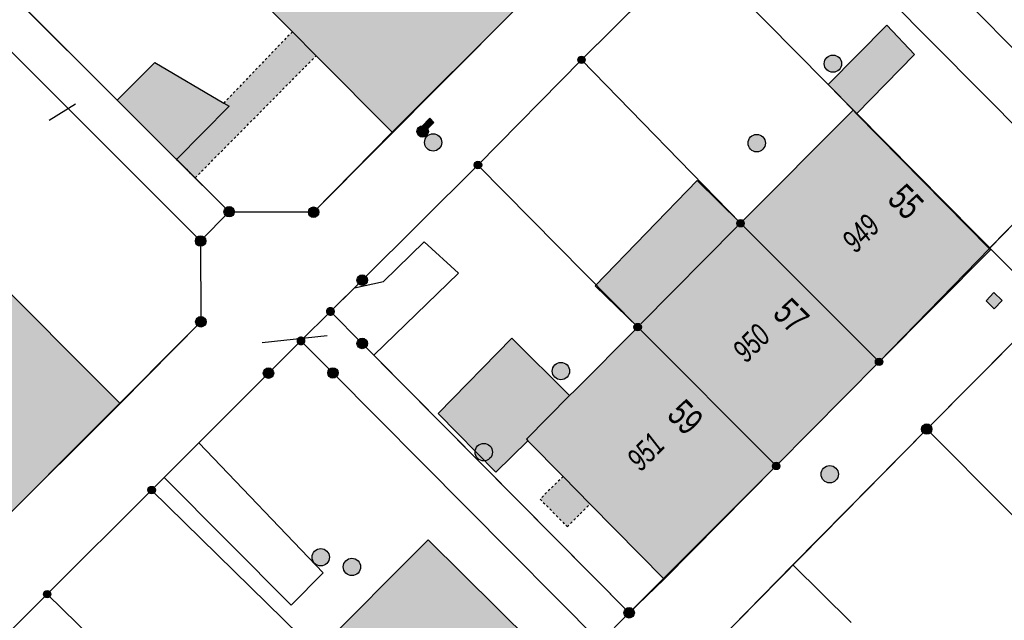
# Model space of a CAD drawing. Header units: metres. Extents: x 2695751 to 2696029, y 1260877 to 1261206.
# Tile 30 of 70: x 2695885 to 2695928, y 1261022 to 1261049. Entities that reach past the tile are written whole.
import ezdxf

# ---------------------------------------------------------------- set-up
doc = ezdxf.new("R2010")
doc.units = ezdxf.units.M
doc.header["$LTSCALE"] = 0.1
doc.linetypes.add('AUSGEZOGEN', pattern=[0])
doc.linetypes.add('VERDECKT2_S2', pattern=[0.36, 0.2, -0.16])
for name, color, linetype in [('Aménagement du territoire_Ligne de distance', 7, 'AUSGEZOGEN'), ('Limites de bien-fonds', 7, 'AUSGEZOGEN'), ('Mensuration officielle_Lignes (Couverture du sol)', 7, 'AUSGEZOGEN'), ('Mensuration officielle_Lignes (Objets divers)', 7, 'AUSGEZOGEN'), ('Mensuration officielle_Lignes de repère', 7, 'AUSGEZOGEN'), ("Mensuration officielle_N° d'assurance", 7, 'AUSGEZOGEN'), ('Mensuration officielle_N° de bâtiment', 7, 'AUSGEZOGEN'), ('Mensuration officielle_Surface (Objets divers)', 7, 'AUSGEZOGEN'), ('Mensuration officielle_Surfaces de bâtiments (Couverture du sol)', 7, 'AUSGEZOGEN'), ('Mensuration officielle_Surfaces de bâtiments (Objets divers)', 7, 'AUSGEZOGEN'), ('Points fixes eau potable', 255, 'AUSGEZOGEN'), ('Points fixes EU', 255, 'AUSGEZOGEN'), ('Points fixes gaz', 255, 'AUSGEZOGEN'), ('Points fixes mensuration officielle', 255, 'AUSGEZOGEN')]:
    doc.layers.add(name, color=color, linetype=linetype)
doc.styles.add('ARIAL', font='arial.ttf')

msp = doc.modelspace()

# ---------------------------------------------------------------- hatches: boundary and pattern name
at = {"layer": 'Mensuration officielle_Surfaces de bâtiments (Couverture du sol)', "true_color": 0xd2d2d2, "transparency": 33554687}
for points in [[(2695901.199, 1261043.684), (2695906.5, 1261048.97), (2695900.477, 1261055.011), (2695898.772, 1261056.722), (2695895.658, 1261053.607), (2695893.497, 1261051.464), (2695893.476, 1261051.443), (2695895.169, 1261049.747), (2695895.31, 1261049.605), (2695896.855, 1261048.051), (2695897.892, 1261047.009)], [(2695921.217, 1261044.646), (2695921.371, 1261044.489), (2695923.887, 1261047.061), (2695922.685, 1261048.336), (2695920.13, 1261045.751)], [(2695891.825, 1261042.506), (2695894.116, 1261044.812), (2695893.875, 1261044.953), (2695890.877, 1261046.712), (2695889.247, 1261045.075)], [(2695916.33, 1261039.73), (2695922.35, 1261033.71), (2695927.189, 1261038.573), (2695927.135, 1261038.628), (2695921.371, 1261044.489), (2695921.217, 1261044.646)], [(2695911.86, 1261035.22), (2695917.88, 1261029.19), (2695922.35, 1261033.71), (2695916.33, 1261039.73), (2695914.45, 1261041.586), (2695910.01, 1261037.017)], [(2695877.99, 1261032.62), (2695884.04, 1261026.6), (2695889.371, 1261031.902), (2695883.299, 1261037.969)], [(2695917.88, 1261029.19), (2695911.86, 1261035.22), (2695909.127, 1261032.468), (2695908.904, 1261032.243), (2695906.392, 1261034.738), (2695903.185, 1261031.467), (2695905.698, 1261028.917), (2695907.087, 1261030.285), (2695908.616, 1261028.733), (2695909.795, 1261027.536), (2695913.017, 1261024.266)], [(2695897.9, 1261021.11), (2695903.94, 1261015.11), (2695908.768, 1261020.027), (2695902.759, 1261025.985)]]:
    msp.add_hatch(color=254, dxfattribs=at).paths.add_polyline_path(points)
at = {"layer": 'Mensuration officielle_Surfaces de bâtiments (Objets divers)', "true_color": 0xebebeb, "transparency": 33554687}
for points in [[(2695892.633, 1261041.702), (2695897.892, 1261047.009), (2695896.855, 1261048.051), (2695893.875, 1261044.953), (2695894.116, 1261044.812), (2695891.825, 1261042.506)], [(2695908.798, 1261026.553), (2695909.795, 1261027.536), (2695908.616, 1261028.733), (2695907.619, 1261027.75)]]:
    msp.add_hatch(color=7, dxfattribs=at).paths.add_polyline_path(points)
at = {"layer": 'Points fixes eau potable', "transparency": 33554687}
msp.add_hatch(color=7, dxfattribs=at).paths.add_polyline_path([(2695903.008, 1261044.11), (2695902.832, 1261044.288), (2695902.476, 1261043.936), (2695902.652, 1261043.758)])
at = {"layer": 'Points fixes EU', "transparency": 33554687}
for color, points in [(7, [(2695920.719, 1261046.661), (2695920.711, 1261046.736), (2695920.689, 1261046.809), (2695920.652, 1261046.875), (2695920.602, 1261046.932), (2695920.542, 1261046.979), (2695920.474, 1261047.012), (2695920.401, 1261047.031), (2695920.325, 1261047.035), (2695920.25, 1261047.024), (2695920.179, 1261046.997), (2695920.114, 1261046.957), (2695920.059, 1261046.905), (2695920.016, 1261046.843), (2695919.986, 1261046.773), (2695919.971, 1261046.699), (2695919.971, 1261046.623), (2695919.986, 1261046.548), (2695920.016, 1261046.479), (2695920.059, 1261046.416), (2695920.114, 1261046.364), (2695920.179, 1261046.324), (2695920.25, 1261046.298), (2695920.325, 1261046.286), (2695920.401, 1261046.29), (2695920.474, 1261046.309), (2695920.542, 1261046.342), (2695920.602, 1261046.389), (2695920.652, 1261046.446), (2695920.689, 1261046.513), (2695920.711, 1261046.585)]), (7, [(2695903.348, 1261043.241), (2695903.34, 1261043.316), (2695903.318, 1261043.389), (2695903.281, 1261043.455), (2695903.231, 1261043.512), (2695903.171, 1261043.559), (2695903.103, 1261043.592), (2695903.03, 1261043.611), (2695902.954, 1261043.615), (2695902.879, 1261043.604), (2695902.808, 1261043.577), (2695902.743, 1261043.537), (2695902.688, 1261043.485), (2695902.645, 1261043.423), (2695902.615, 1261043.353), (2695902.6, 1261043.279), (2695902.6, 1261043.203), (2695902.615, 1261043.128), (2695902.645, 1261043.059), (2695902.688, 1261042.996), (2695902.743, 1261042.944), (2695902.808, 1261042.904), (2695902.879, 1261042.878), (2695902.954, 1261042.866), (2695903.03, 1261042.87), (2695903.103, 1261042.889), (2695903.171, 1261042.922), (2695903.231, 1261042.969), (2695903.281, 1261043.026), (2695903.318, 1261043.093), (2695903.34, 1261043.165)]), (253, [(2695917.413, 1261043.211), (2695917.405, 1261043.287), (2695917.382, 1261043.36), (2695917.345, 1261043.427), (2695917.295, 1261043.486), (2695917.234, 1261043.533), (2695917.165, 1261043.566), (2695917.091, 1261043.586), (2695917.015, 1261043.589), (2695916.939, 1261043.578), (2695916.867, 1261043.551), (2695916.802, 1261043.511), (2695916.746, 1261043.458), (2695916.703, 1261043.395), (2695916.672, 1261043.324), (2695916.657, 1261043.249), (2695916.657, 1261043.173), (2695916.672, 1261043.098), (2695916.703, 1261043.027), (2695916.746, 1261042.964), (2695916.802, 1261042.911), (2695916.867, 1261042.871), (2695916.939, 1261042.844), (2695917.015, 1261042.833), (2695917.091, 1261042.836), (2695917.165, 1261042.856), (2695917.234, 1261042.889), (2695917.295, 1261042.936), (2695917.345, 1261042.995), (2695917.382, 1261043.062), (2695917.405, 1261043.135)]), (7, [(2695926.996, 1261036.362), (2695927.357, 1261036.017), (2695927.702, 1261036.378), (2695927.341, 1261036.723)]), (7, [(2695908.9, 1261033.309), (2695908.892, 1261033.384), (2695908.87, 1261033.457), (2695908.833, 1261033.523), (2695908.783, 1261033.58), (2695908.723, 1261033.627), (2695908.655, 1261033.66), (2695908.582, 1261033.679), (2695908.506, 1261033.683), (2695908.431, 1261033.672), (2695908.36, 1261033.645), (2695908.295, 1261033.605), (2695908.24, 1261033.553), (2695908.197, 1261033.491), (2695908.167, 1261033.421), (2695908.152, 1261033.347), (2695908.152, 1261033.271), (2695908.167, 1261033.196), (2695908.197, 1261033.127), (2695908.24, 1261033.064), (2695908.295, 1261033.012), (2695908.36, 1261032.972), (2695908.431, 1261032.946), (2695908.506, 1261032.934), (2695908.582, 1261032.938), (2695908.655, 1261032.957), (2695908.723, 1261032.99), (2695908.783, 1261033.037), (2695908.833, 1261033.094), (2695908.87, 1261033.161), (2695908.892, 1261033.233)]), (253, [(2695905.552, 1261029.789), (2695905.544, 1261029.865), (2695905.521, 1261029.938), (2695905.484, 1261030.005), (2695905.434, 1261030.064), (2695905.373, 1261030.111), (2695905.304, 1261030.144), (2695905.23, 1261030.164), (2695905.154, 1261030.167), (2695905.078, 1261030.156), (2695905.006, 1261030.129), (2695904.941, 1261030.089), (2695904.885, 1261030.036), (2695904.842, 1261029.973), (2695904.811, 1261029.902), (2695904.796, 1261029.827), (2695904.796, 1261029.751), (2695904.811, 1261029.676), (2695904.842, 1261029.605), (2695904.885, 1261029.542), (2695904.941, 1261029.489), (2695905.006, 1261029.449), (2695905.078, 1261029.422), (2695905.154, 1261029.411), (2695905.23, 1261029.414), (2695905.304, 1261029.434), (2695905.373, 1261029.467), (2695905.434, 1261029.514), (2695905.484, 1261029.573), (2695905.521, 1261029.64), (2695905.544, 1261029.713)]), (7, [(2695920.58, 1261028.83), (2695920.572, 1261028.905), (2695920.55, 1261028.978), (2695920.513, 1261029.044), (2695920.463, 1261029.101), (2695920.403, 1261029.148), (2695920.335, 1261029.181), (2695920.262, 1261029.2), (2695920.186, 1261029.204), (2695920.111, 1261029.193), (2695920.04, 1261029.166), (2695919.975, 1261029.126), (2695919.92, 1261029.074), (2695919.877, 1261029.012), (2695919.847, 1261028.942), (2695919.832, 1261028.868), (2695919.832, 1261028.792), (2695919.847, 1261028.717), (2695919.877, 1261028.648), (2695919.92, 1261028.585), (2695919.975, 1261028.533), (2695920.04, 1261028.493), (2695920.111, 1261028.467), (2695920.186, 1261028.455), (2695920.262, 1261028.459), (2695920.335, 1261028.478), (2695920.403, 1261028.511), (2695920.463, 1261028.558), (2695920.513, 1261028.615), (2695920.55, 1261028.682), (2695920.572, 1261028.754)]), (7, [(2695898.464, 1261025.223), (2695898.456, 1261025.298), (2695898.434, 1261025.371), (2695898.397, 1261025.437), (2695898.347, 1261025.494), (2695898.287, 1261025.541), (2695898.219, 1261025.574), (2695898.146, 1261025.593), (2695898.07, 1261025.597), (2695897.995, 1261025.586), (2695897.924, 1261025.559), (2695897.859, 1261025.519), (2695897.804, 1261025.467), (2695897.761, 1261025.405), (2695897.731, 1261025.335), (2695897.716, 1261025.261), (2695897.716, 1261025.185), (2695897.731, 1261025.11), (2695897.761, 1261025.041), (2695897.804, 1261024.978), (2695897.859, 1261024.926), (2695897.924, 1261024.886), (2695897.995, 1261024.86), (2695898.07, 1261024.848), (2695898.146, 1261024.852), (2695898.219, 1261024.871), (2695898.287, 1261024.904), (2695898.347, 1261024.951), (2695898.397, 1261025.008), (2695898.434, 1261025.075), (2695898.456, 1261025.147)]), (253, [(2695899.822, 1261024.804), (2695899.814, 1261024.88), (2695899.791, 1261024.953), (2695899.754, 1261025.02), (2695899.704, 1261025.079), (2695899.643, 1261025.126), (2695899.574, 1261025.159), (2695899.5, 1261025.179), (2695899.424, 1261025.182), (2695899.348, 1261025.171), (2695899.276, 1261025.144), (2695899.211, 1261025.104), (2695899.155, 1261025.051), (2695899.112, 1261024.988), (2695899.081, 1261024.917), (2695899.066, 1261024.842), (2695899.066, 1261024.766), (2695899.081, 1261024.691), (2695899.112, 1261024.62), (2695899.155, 1261024.557), (2695899.211, 1261024.504), (2695899.276, 1261024.464), (2695899.348, 1261024.437), (2695899.424, 1261024.426), (2695899.5, 1261024.429), (2695899.574, 1261024.449), (2695899.643, 1261024.482), (2695899.704, 1261024.529), (2695899.754, 1261024.588), (2695899.791, 1261024.655), (2695899.814, 1261024.728)])]:
    msp.add_hatch(color=color, dxfattribs=at).paths.add_polyline_path(points)
at = {"layer": 'Points fixes gaz', "transparency": 33554687}
msp.add_hatch(color=7, dxfattribs=at).paths.add_polyline_path([(2695902.697, 1261043.544), (2695902.728, 1261043.584), (2695902.751, 1261043.629), (2695902.765, 1261043.678), (2695902.768, 1261043.728), (2695902.761, 1261043.779), (2695902.744, 1261043.826), (2695902.718, 1261043.869), (2695902.683, 1261043.907), (2695902.642, 1261043.936), (2695902.596, 1261043.957), (2695902.546, 1261043.967), (2695902.496, 1261043.968), (2695902.446, 1261043.958), (2695902.399, 1261043.939), (2695902.358, 1261043.911), (2695902.322, 1261043.875), (2695902.295, 1261043.832), (2695902.277, 1261043.785), (2695902.269, 1261043.735), (2695902.27, 1261043.684), (2695902.282, 1261043.635), (2695902.304, 1261043.589), (2695902.335, 1261043.549), (2695902.373, 1261043.516), (2695902.416, 1261043.491), (2695902.465, 1261043.475), (2695902.515, 1261043.469), (2695902.565, 1261043.473), (2695902.614, 1261043.488), (2695902.658, 1261043.512)])
at = {"layer": 'Points fixes mensuration officielle', "transparency": 33554687}
for points in [[(2695909.582, 1261046.83), (2695909.579, 1261046.863), (2695909.569, 1261046.894), (2695909.553, 1261046.923), (2695909.532, 1261046.948), (2695909.506, 1261046.968), (2695909.476, 1261046.982), (2695909.445, 1261046.991), (2695909.412, 1261046.992), (2695909.379, 1261046.987), (2695909.348, 1261046.976), (2695909.321, 1261046.959), (2695909.297, 1261046.936), (2695909.278, 1261046.909), (2695909.265, 1261046.879), (2695909.258, 1261046.846), (2695909.258, 1261046.814), (2695909.265, 1261046.781), (2695909.278, 1261046.751), (2695909.297, 1261046.724), (2695909.321, 1261046.701), (2695909.348, 1261046.684), (2695909.379, 1261046.673), (2695909.412, 1261046.668), (2695909.445, 1261046.669), (2695909.476, 1261046.678), (2695909.506, 1261046.692), (2695909.532, 1261046.712), (2695909.553, 1261046.737), (2695909.569, 1261046.766), (2695909.579, 1261046.797)], [(2695905.082, 1261042.26), (2695905.079, 1261042.293), (2695905.069, 1261042.324), (2695905.053, 1261042.353), (2695905.032, 1261042.378), (2695905.006, 1261042.398), (2695904.976, 1261042.412), (2695904.945, 1261042.421), (2695904.912, 1261042.422), (2695904.879, 1261042.417), (2695904.848, 1261042.406), (2695904.821, 1261042.389), (2695904.797, 1261042.366), (2695904.778, 1261042.339), (2695904.765, 1261042.309), (2695904.758, 1261042.276), (2695904.758, 1261042.244), (2695904.765, 1261042.211), (2695904.778, 1261042.181), (2695904.797, 1261042.154), (2695904.821, 1261042.131), (2695904.848, 1261042.114), (2695904.879, 1261042.103), (2695904.912, 1261042.098), (2695904.945, 1261042.099), (2695904.976, 1261042.108), (2695905.006, 1261042.122), (2695905.032, 1261042.142), (2695905.053, 1261042.167), (2695905.069, 1261042.196), (2695905.079, 1261042.227)], [(2695894.337, 1261040.23), (2695894.333, 1261040.276), (2695894.319, 1261040.32), (2695894.297, 1261040.36), (2695894.267, 1261040.395), (2695894.23, 1261040.423), (2695894.189, 1261040.443), (2695894.144, 1261040.455), (2695894.098, 1261040.457), (2695894.053, 1261040.45), (2695894.01, 1261040.434), (2695893.971, 1261040.41), (2695893.937, 1261040.378), (2695893.911, 1261040.34), (2695893.893, 1261040.298), (2695893.884, 1261040.253), (2695893.884, 1261040.207), (2695893.893, 1261040.162), (2695893.911, 1261040.12), (2695893.937, 1261040.082), (2695893.971, 1261040.05), (2695894.01, 1261040.026), (2695894.053, 1261040.01), (2695894.098, 1261040.003), (2695894.144, 1261040.005), (2695894.189, 1261040.017), (2695894.23, 1261040.037), (2695894.267, 1261040.065), (2695894.297, 1261040.1), (2695894.319, 1261040.14), (2695894.333, 1261040.184)], [(2695898.007, 1261040.21), (2695898.003, 1261040.256), (2695897.989, 1261040.3), (2695897.967, 1261040.34), (2695897.937, 1261040.375), (2695897.9, 1261040.403), (2695897.859, 1261040.423), (2695897.814, 1261040.435), (2695897.768, 1261040.437), (2695897.723, 1261040.43), (2695897.68, 1261040.414), (2695897.641, 1261040.39), (2695897.607, 1261040.358), (2695897.581, 1261040.32), (2695897.563, 1261040.278), (2695897.554, 1261040.233), (2695897.554, 1261040.187), (2695897.563, 1261040.142), (2695897.581, 1261040.1), (2695897.607, 1261040.062), (2695897.641, 1261040.03), (2695897.68, 1261040.006), (2695897.723, 1261039.99), (2695897.768, 1261039.983), (2695897.814, 1261039.985), (2695897.859, 1261039.997), (2695897.9, 1261040.017), (2695897.937, 1261040.045), (2695897.967, 1261040.08), (2695897.989, 1261040.12), (2695898.003, 1261040.164)], [(2695916.492, 1261039.73), (2695916.489, 1261039.763), (2695916.479, 1261039.794), (2695916.463, 1261039.823), (2695916.442, 1261039.848), (2695916.416, 1261039.868), (2695916.386, 1261039.882), (2695916.355, 1261039.891), (2695916.322, 1261039.892), (2695916.289, 1261039.887), (2695916.258, 1261039.876), (2695916.231, 1261039.859), (2695916.207, 1261039.836), (2695916.188, 1261039.809), (2695916.175, 1261039.779), (2695916.168, 1261039.746), (2695916.168, 1261039.714), (2695916.175, 1261039.681), (2695916.188, 1261039.651), (2695916.207, 1261039.624), (2695916.231, 1261039.601), (2695916.258, 1261039.584), (2695916.289, 1261039.573), (2695916.322, 1261039.568), (2695916.355, 1261039.569), (2695916.386, 1261039.578), (2695916.416, 1261039.592), (2695916.442, 1261039.612), (2695916.463, 1261039.637), (2695916.479, 1261039.666), (2695916.489, 1261039.697)], [(2695893.097, 1261038.96), (2695893.093, 1261039.006), (2695893.079, 1261039.05), (2695893.057, 1261039.09), (2695893.027, 1261039.125), (2695892.99, 1261039.153), (2695892.949, 1261039.173), (2695892.904, 1261039.185), (2695892.858, 1261039.187), (2695892.813, 1261039.18), (2695892.77, 1261039.164), (2695892.731, 1261039.14), (2695892.697, 1261039.108), (2695892.671, 1261039.07), (2695892.653, 1261039.028), (2695892.644, 1261038.983), (2695892.644, 1261038.937), (2695892.653, 1261038.892), (2695892.671, 1261038.85), (2695892.697, 1261038.812), (2695892.731, 1261038.78), (2695892.77, 1261038.756), (2695892.813, 1261038.74), (2695892.858, 1261038.733), (2695892.904, 1261038.735), (2695892.949, 1261038.747), (2695892.99, 1261038.767), (2695893.027, 1261038.795), (2695893.057, 1261038.83), (2695893.079, 1261038.87), (2695893.093, 1261038.914)], [(2695900.117, 1261037.26), (2695900.113, 1261037.306), (2695900.099, 1261037.35), (2695900.077, 1261037.39), (2695900.047, 1261037.425), (2695900.01, 1261037.453), (2695899.969, 1261037.473), (2695899.924, 1261037.485), (2695899.878, 1261037.487), (2695899.833, 1261037.48), (2695899.79, 1261037.464), (2695899.751, 1261037.44), (2695899.717, 1261037.408), (2695899.691, 1261037.37), (2695899.673, 1261037.328), (2695899.664, 1261037.283), (2695899.664, 1261037.237), (2695899.673, 1261037.192), (2695899.691, 1261037.15), (2695899.717, 1261037.112), (2695899.751, 1261037.08), (2695899.79, 1261037.056), (2695899.833, 1261037.04), (2695899.878, 1261037.033), (2695899.924, 1261037.035), (2695899.969, 1261037.047), (2695900.01, 1261037.067), (2695900.047, 1261037.095), (2695900.077, 1261037.13), (2695900.099, 1261037.17), (2695900.113, 1261037.214)], [(2695898.705, 1261035.9), (2695898.701, 1261035.939), (2695898.689, 1261035.977), (2695898.67, 1261036.011), (2695898.644, 1261036.041), (2695898.613, 1261036.065), (2695898.578, 1261036.083), (2695898.54, 1261036.093), (2695898.5, 1261036.095), (2695898.461, 1261036.089), (2695898.424, 1261036.075), (2695898.391, 1261036.054), (2695898.362, 1261036.027), (2695898.34, 1261035.995), (2695898.324, 1261035.958), (2695898.316, 1261035.92), (2695898.316, 1261035.88), (2695898.324, 1261035.842), (2695898.34, 1261035.805), (2695898.362, 1261035.773), (2695898.391, 1261035.746), (2695898.424, 1261035.725), (2695898.461, 1261035.711), (2695898.5, 1261035.705), (2695898.54, 1261035.707), (2695898.578, 1261035.717), (2695898.613, 1261035.735), (2695898.644, 1261035.759), (2695898.67, 1261035.789), (2695898.689, 1261035.823), (2695898.701, 1261035.861)], [(2695893.107, 1261035.45), (2695893.103, 1261035.496), (2695893.089, 1261035.54), (2695893.067, 1261035.58), (2695893.037, 1261035.615), (2695893, 1261035.643), (2695892.959, 1261035.663), (2695892.914, 1261035.675), (2695892.868, 1261035.677), (2695892.823, 1261035.67), (2695892.78, 1261035.654), (2695892.741, 1261035.63), (2695892.707, 1261035.598), (2695892.681, 1261035.56), (2695892.663, 1261035.518), (2695892.654, 1261035.473), (2695892.654, 1261035.427), (2695892.663, 1261035.382), (2695892.681, 1261035.34), (2695892.707, 1261035.302), (2695892.741, 1261035.27), (2695892.78, 1261035.246), (2695892.823, 1261035.23), (2695892.868, 1261035.223), (2695892.914, 1261035.225), (2695892.959, 1261035.237), (2695893, 1261035.257), (2695893.037, 1261035.285), (2695893.067, 1261035.32), (2695893.089, 1261035.36), (2695893.103, 1261035.404)], [(2695912.022, 1261035.22), (2695912.019, 1261035.253), (2695912.009, 1261035.284), (2695911.993, 1261035.313), (2695911.972, 1261035.338), (2695911.946, 1261035.358), (2695911.916, 1261035.372), (2695911.885, 1261035.381), (2695911.852, 1261035.382), (2695911.819, 1261035.377), (2695911.788, 1261035.366), (2695911.761, 1261035.349), (2695911.737, 1261035.326), (2695911.718, 1261035.299), (2695911.705, 1261035.269), (2695911.698, 1261035.236), (2695911.698, 1261035.204), (2695911.705, 1261035.171), (2695911.718, 1261035.141), (2695911.737, 1261035.114), (2695911.761, 1261035.091), (2695911.788, 1261035.074), (2695911.819, 1261035.063), (2695911.852, 1261035.058), (2695911.885, 1261035.059), (2695911.916, 1261035.068), (2695911.946, 1261035.082), (2695911.972, 1261035.102), (2695911.993, 1261035.127), (2695912.009, 1261035.156), (2695912.019, 1261035.187)], [(2695897.425, 1261034.62), (2695897.421, 1261034.659), (2695897.409, 1261034.697), (2695897.39, 1261034.731), (2695897.364, 1261034.761), (2695897.333, 1261034.785), (2695897.298, 1261034.803), (2695897.26, 1261034.813), (2695897.22, 1261034.815), (2695897.181, 1261034.809), (2695897.144, 1261034.795), (2695897.111, 1261034.774), (2695897.082, 1261034.747), (2695897.06, 1261034.715), (2695897.044, 1261034.678), (2695897.036, 1261034.64), (2695897.036, 1261034.6), (2695897.044, 1261034.562), (2695897.06, 1261034.525), (2695897.082, 1261034.493), (2695897.111, 1261034.466), (2695897.144, 1261034.445), (2695897.181, 1261034.431), (2695897.22, 1261034.425), (2695897.26, 1261034.427), (2695897.298, 1261034.437), (2695897.333, 1261034.455), (2695897.364, 1261034.479), (2695897.39, 1261034.509), (2695897.409, 1261034.543), (2695897.421, 1261034.581)], [(2695900.117, 1261034.51), (2695900.113, 1261034.556), (2695900.099, 1261034.6), (2695900.077, 1261034.64), (2695900.047, 1261034.675), (2695900.01, 1261034.703), (2695899.969, 1261034.723), (2695899.924, 1261034.735), (2695899.878, 1261034.737), (2695899.833, 1261034.73), (2695899.79, 1261034.714), (2695899.751, 1261034.69), (2695899.717, 1261034.658), (2695899.691, 1261034.62), (2695899.673, 1261034.578), (2695899.664, 1261034.533), (2695899.664, 1261034.487), (2695899.673, 1261034.442), (2695899.691, 1261034.4), (2695899.717, 1261034.362), (2695899.751, 1261034.33), (2695899.79, 1261034.306), (2695899.833, 1261034.29), (2695899.878, 1261034.283), (2695899.924, 1261034.285), (2695899.969, 1261034.297), (2695900.01, 1261034.317), (2695900.047, 1261034.345), (2695900.077, 1261034.38), (2695900.099, 1261034.42), (2695900.113, 1261034.464)], [(2695922.512, 1261033.71), (2695922.509, 1261033.743), (2695922.499, 1261033.774), (2695922.483, 1261033.803), (2695922.462, 1261033.828), (2695922.436, 1261033.848), (2695922.406, 1261033.862), (2695922.375, 1261033.871), (2695922.342, 1261033.872), (2695922.309, 1261033.867), (2695922.278, 1261033.856), (2695922.251, 1261033.839), (2695922.227, 1261033.816), (2695922.208, 1261033.789), (2695922.195, 1261033.759), (2695922.188, 1261033.726), (2695922.188, 1261033.694), (2695922.195, 1261033.661), (2695922.208, 1261033.631), (2695922.227, 1261033.604), (2695922.251, 1261033.581), (2695922.278, 1261033.564), (2695922.309, 1261033.553), (2695922.342, 1261033.548), (2695922.375, 1261033.549), (2695922.406, 1261033.558), (2695922.436, 1261033.572), (2695922.462, 1261033.592), (2695922.483, 1261033.617), (2695922.499, 1261033.646), (2695922.509, 1261033.677)], [(2695896.047, 1261033.22), (2695896.043, 1261033.266), (2695896.029, 1261033.31), (2695896.007, 1261033.35), (2695895.977, 1261033.385), (2695895.94, 1261033.413), (2695895.899, 1261033.433), (2695895.854, 1261033.445), (2695895.808, 1261033.447), (2695895.763, 1261033.44), (2695895.72, 1261033.424), (2695895.681, 1261033.4), (2695895.647, 1261033.368), (2695895.621, 1261033.33), (2695895.603, 1261033.288), (2695895.594, 1261033.243), (2695895.594, 1261033.197), (2695895.603, 1261033.152), (2695895.621, 1261033.11), (2695895.647, 1261033.072), (2695895.681, 1261033.04), (2695895.72, 1261033.016), (2695895.763, 1261033), (2695895.808, 1261032.993), (2695895.854, 1261032.995), (2695895.899, 1261033.007), (2695895.94, 1261033.027), (2695895.977, 1261033.055), (2695896.007, 1261033.09), (2695896.029, 1261033.13), (2695896.043, 1261033.174)], [(2695898.847, 1261033.23), (2695898.843, 1261033.276), (2695898.829, 1261033.32), (2695898.807, 1261033.36), (2695898.777, 1261033.395), (2695898.74, 1261033.423), (2695898.699, 1261033.443), (2695898.654, 1261033.455), (2695898.608, 1261033.457), (2695898.563, 1261033.45), (2695898.52, 1261033.434), (2695898.481, 1261033.41), (2695898.447, 1261033.378), (2695898.421, 1261033.34), (2695898.403, 1261033.298), (2695898.394, 1261033.253), (2695898.394, 1261033.207), (2695898.403, 1261033.162), (2695898.421, 1261033.12), (2695898.447, 1261033.082), (2695898.481, 1261033.05), (2695898.52, 1261033.026), (2695898.563, 1261033.01), (2695898.608, 1261033.003), (2695898.654, 1261033.005), (2695898.699, 1261033.017), (2695898.74, 1261033.037), (2695898.777, 1261033.065), (2695898.807, 1261033.1), (2695898.829, 1261033.14), (2695898.843, 1261033.184)], [(2695924.647, 1261030.79), (2695924.643, 1261030.836), (2695924.629, 1261030.88), (2695924.607, 1261030.92), (2695924.577, 1261030.955), (2695924.54, 1261030.983), (2695924.499, 1261031.003), (2695924.454, 1261031.015), (2695924.408, 1261031.017), (2695924.363, 1261031.01), (2695924.32, 1261030.994), (2695924.281, 1261030.97), (2695924.247, 1261030.938), (2695924.221, 1261030.9), (2695924.203, 1261030.858), (2695924.194, 1261030.813), (2695924.194, 1261030.767), (2695924.203, 1261030.722), (2695924.221, 1261030.68), (2695924.247, 1261030.642), (2695924.281, 1261030.61), (2695924.32, 1261030.586), (2695924.363, 1261030.57), (2695924.408, 1261030.563), (2695924.454, 1261030.565), (2695924.499, 1261030.577), (2695924.54, 1261030.597), (2695924.577, 1261030.625), (2695924.607, 1261030.66), (2695924.629, 1261030.7), (2695924.643, 1261030.744)], [(2695918.042, 1261029.19), (2695918.039, 1261029.223), (2695918.029, 1261029.254), (2695918.013, 1261029.283), (2695917.992, 1261029.308), (2695917.966, 1261029.328), (2695917.936, 1261029.342), (2695917.905, 1261029.351), (2695917.872, 1261029.352), (2695917.839, 1261029.347), (2695917.808, 1261029.336), (2695917.781, 1261029.319), (2695917.757, 1261029.296), (2695917.738, 1261029.269), (2695917.725, 1261029.239), (2695917.718, 1261029.206), (2695917.718, 1261029.174), (2695917.725, 1261029.141), (2695917.738, 1261029.111), (2695917.757, 1261029.084), (2695917.781, 1261029.061), (2695917.808, 1261029.044), (2695917.839, 1261029.033), (2695917.872, 1261029.028), (2695917.905, 1261029.029), (2695917.936, 1261029.038), (2695917.966, 1261029.052), (2695917.992, 1261029.072), (2695918.013, 1261029.097), (2695918.029, 1261029.126), (2695918.039, 1261029.157)], [(2695890.902, 1261028.14), (2695890.899, 1261028.173), (2695890.889, 1261028.204), (2695890.873, 1261028.233), (2695890.852, 1261028.258), (2695890.826, 1261028.278), (2695890.796, 1261028.292), (2695890.765, 1261028.301), (2695890.732, 1261028.302), (2695890.699, 1261028.297), (2695890.668, 1261028.286), (2695890.641, 1261028.269), (2695890.617, 1261028.246), (2695890.598, 1261028.219), (2695890.585, 1261028.189), (2695890.578, 1261028.156), (2695890.578, 1261028.124), (2695890.585, 1261028.091), (2695890.598, 1261028.061), (2695890.617, 1261028.034), (2695890.641, 1261028.011), (2695890.668, 1261027.994), (2695890.699, 1261027.983), (2695890.732, 1261027.978), (2695890.765, 1261027.979), (2695890.796, 1261027.988), (2695890.826, 1261028.002), (2695890.852, 1261028.022), (2695890.873, 1261028.047), (2695890.889, 1261028.076), (2695890.899, 1261028.107)], [(2695886.362, 1261023.62), (2695886.359, 1261023.653), (2695886.349, 1261023.684), (2695886.333, 1261023.713), (2695886.312, 1261023.738), (2695886.286, 1261023.758), (2695886.256, 1261023.772), (2695886.225, 1261023.781), (2695886.192, 1261023.782), (2695886.159, 1261023.777), (2695886.128, 1261023.766), (2695886.101, 1261023.749), (2695886.077, 1261023.726), (2695886.058, 1261023.699), (2695886.045, 1261023.669), (2695886.038, 1261023.636), (2695886.038, 1261023.604), (2695886.045, 1261023.571), (2695886.058, 1261023.541), (2695886.077, 1261023.514), (2695886.101, 1261023.491), (2695886.128, 1261023.474), (2695886.159, 1261023.463), (2695886.192, 1261023.458), (2695886.225, 1261023.459), (2695886.256, 1261023.468), (2695886.286, 1261023.482), (2695886.312, 1261023.502), (2695886.333, 1261023.527), (2695886.349, 1261023.556), (2695886.359, 1261023.587)], [(2695911.717, 1261022.81), (2695911.713, 1261022.856), (2695911.699, 1261022.9), (2695911.677, 1261022.94), (2695911.647, 1261022.975), (2695911.61, 1261023.003), (2695911.569, 1261023.023), (2695911.524, 1261023.035), (2695911.478, 1261023.037), (2695911.433, 1261023.03), (2695911.39, 1261023.014), (2695911.351, 1261022.99), (2695911.317, 1261022.958), (2695911.291, 1261022.92), (2695911.273, 1261022.878), (2695911.264, 1261022.833), (2695911.264, 1261022.787), (2695911.273, 1261022.742), (2695911.291, 1261022.7), (2695911.317, 1261022.662), (2695911.351, 1261022.63), (2695911.39, 1261022.606), (2695911.433, 1261022.59), (2695911.478, 1261022.583), (2695911.524, 1261022.585), (2695911.569, 1261022.597), (2695911.61, 1261022.617), (2695911.647, 1261022.645), (2695911.677, 1261022.68), (2695911.699, 1261022.72), (2695911.713, 1261022.764)]]:
    msp.add_hatch(color=7, dxfattribs=at).paths.add_polyline_path(points)

# ---------------------------------------------------------------- linework, layer by layer
at = {"layer": 'Aménagement du territoire_Ligne de distance', "color": 7, "linetype": 'AUSGEZOGEN', "transparency": 33554687}
msp.add_lwpolyline([(2695815.92, 1261083.45), (2695852.53, 1261047.34), (2695889.71, 1261010.67), (2695915.9, 1260984.83), (2695942.7, 1260958.39), (2695972.35, 1260992.97), (2695942.13, 1261023.53), (2695912.25, 1261053.75), (2695881.66, 1261084.69), (2695850.32, 1261116.38)], dxfattribs=at)
at = {"layer": 'Limites de bien-fonds', "color": 7, "linetype": 'AUSGEZOGEN', "transparency": 33554687}
for p, q in [((2695917.49, 1261054.83), (2695909.42, 1261046.83)), ((2695917.49, 1261054.83), (2695930.3, 1261041.88)), ((2695894.11, 1261040.23), (2695883.04, 1261051.26)), ((2695881.81, 1261050.01), (2695892.87, 1261038.96)), ((2695909.42, 1261046.83), (2695904.92, 1261042.26)), ((2695930.3, 1261041.88), (2695922.35, 1261033.71)), ((2695892.87, 1261038.96), (2695894.11, 1261040.23)), ((2695932.87, 1261039.29), (2695924.42, 1261030.79)), ((2695898.51, 1261035.9), (2695897.23, 1261034.62)), ((2695922.35, 1261033.71), (2695917.88, 1261029.19)), ((2695924.42, 1261030.79), (2695914.09, 1261020.3)), ((2695917.88, 1261029.19), (2695911.49, 1261022.81)), ((2695890.74, 1261028.14), (2695886.2, 1261023.62)), ((2695886.2, 1261023.62), (2695878.18, 1261015.65)), ((2695911.49, 1261022.81), (2695910.23, 1261021.53))]:
    msp.add_line(p, q, dxfattribs=at)
for points in [[(2695906.5, 1261048.97), (2695897.78, 1261040.21), (2695894.11, 1261040.23)], [(2695909.42, 1261046.83), (2695916.33, 1261039.73), (2695922.35, 1261033.71)], [(2695904.92, 1261042.26), (2695899.89, 1261037.26), (2695898.51, 1261035.9)], [(2695904.92, 1261042.26), (2695911.86, 1261035.22), (2695917.88, 1261029.19)], [(2695892.87, 1261038.96), (2695892.88, 1261035.45), (2695884.04, 1261026.6)], [(2695898.51, 1261035.9), (2695899.89, 1261034.51), (2695911.49, 1261022.81)], [(2695897.23, 1261034.62), (2695895.82, 1261033.22), (2695890.74, 1261028.14)], [(2695910.23, 1261021.53), (2695898.62, 1261033.23), (2695897.23, 1261034.62)], [(2695924.42, 1261030.79), (2695931.35, 1261023.84), (2695937.42, 1261017.75)], [(2695890.74, 1261028.14), (2695897.9, 1261021.11), (2695903.94, 1261015.11)], [(2695899.47, 1261010.6), (2695893.4, 1261016.58), (2695886.2, 1261023.62)]]:
    msp.add_lwpolyline(points, dxfattribs=at)
at = {"layer": 'Mensuration officielle_Lignes (Couverture du sol)', "color": 7, "linetype": 'AUSGEZOGEN', "transparency": 33554687}
for p, q in [((2695862.915, 1261113.318), (2695975.417, 1260999.539)), ((2695929.454, 1261042.735), (2695918.418, 1261053.891)), ((2695892.87, 1261038.96), (2695881.81, 1261050.01)), ((2695889.247, 1261045.075), (2695885.183, 1261049.125)), ((2695906.5, 1261048.97), (2695901.199, 1261043.684)), ((2695891.825, 1261042.506), (2695889.247, 1261045.075)), ((2695916.33, 1261039.73), (2695921.217, 1261044.646)), ((2695921.217, 1261044.646), (2695921.371, 1261044.489)), ((2695921.371, 1261044.489), (2695927.135, 1261038.628)), ((2695891.825, 1261042.506), (2695894.11, 1261040.23)), ((2695929.435, 1261040.991), (2695927.135, 1261038.628)), ((2695922.35, 1261033.71), (2695916.33, 1261039.73)), ((2695898.51, 1261035.9), (2695899.553, 1261036.928)), ((2695911.86, 1261035.22), (2695917.88, 1261029.19)), ((2695911.49, 1261022.81), (2695900.392, 1261034.004)), ((2695922.35, 1261033.71), (2695917.88, 1261029.19)), ((2695889.371, 1261031.902), (2695884.04, 1261026.6)), ((2695891.281, 1261028.681), (2695892.788, 1261030.188)), ((2695917.88, 1261029.19), (2695913.017, 1261024.266)), ((2695914.09, 1261020.3), (2695918.607, 1261024.887)), ((2695921.143, 1261022.387), (2695918.607, 1261024.887)), ((2695911.49, 1261022.81), (2695913.017, 1261024.266))]:
    msp.add_line(p, q, dxfattribs=at)
for points in [[(2695901.199, 1261043.684), (2695897.892, 1261047.009), (2695896.855, 1261048.051), (2695895.31, 1261049.605), (2695895.169, 1261049.747), (2695893.476, 1261051.443), (2695893.497, 1261051.464), (2695895.658, 1261053.607)], [(2695899.553, 1261036.928), (2695899.89, 1261037.26), (2695904.92, 1261042.26), (2695909.42, 1261046.83), (2695916.389, 1261053.739)], [(2695921.217, 1261044.646), (2695920.13, 1261045.751), (2695922.685, 1261048.336), (2695923.887, 1261047.061), (2695921.371, 1261044.489)], [(2695889.247, 1261045.075), (2695890.877, 1261046.712), (2695893.875, 1261044.953), (2695894.116, 1261044.812), (2695891.825, 1261042.506)], [(2695894.11, 1261040.23), (2695897.78, 1261040.21), (2695901.199, 1261043.684)], [(2695911.86, 1261035.22), (2695910.01, 1261037.017), (2695914.45, 1261041.586), (2695916.33, 1261039.73)], [(2695892.87, 1261038.96), (2695892.88, 1261035.45), (2695889.371, 1261031.902)], [(2695899.553, 1261036.928), (2695900.823, 1261037.202), (2695902.579, 1261038.92), (2695904.08, 1261037.559), (2695900.392, 1261034.004)], [(2695927.135, 1261038.628), (2695927.189, 1261038.573), (2695922.35, 1261033.71)], [(2695918.607, 1261024.887), (2695924.42, 1261030.79), (2695931.946, 1261038.361)], [(2695877.99, 1261032.62), (2695883.299, 1261037.969), (2695889.371, 1261031.902)], [(2695900.392, 1261034.004), (2695899.89, 1261034.51), (2695898.51, 1261035.9)], [(2695908.904, 1261032.243), (2695909.127, 1261032.468), (2695911.86, 1261035.22)], [(2695907.087, 1261030.285), (2695905.698, 1261028.917), (2695903.185, 1261031.467), (2695906.392, 1261034.738), (2695908.904, 1261032.243)], [(2695897.23, 1261034.62), (2695895.82, 1261033.22), (2695892.788, 1261030.188)], [(2695910.23, 1261021.53), (2695898.62, 1261033.23), (2695897.23, 1261034.62)], [(2695891.281, 1261028.681), (2695896.797, 1261023.144), (2695898.2, 1261024.545), (2695892.788, 1261030.188)], [(2695913.017, 1261024.266), (2695909.795, 1261027.536), (2695908.616, 1261028.733), (2695907.087, 1261030.285)], [(2695879.223, 1261016.686), (2695886.2, 1261023.62), (2695890.74, 1261028.14), (2695891.281, 1261028.681)], [(2695897.9, 1261021.11), (2695902.759, 1261025.985), (2695908.768, 1261020.027)]]:
    msp.add_lwpolyline(points, dxfattribs=at)
at = {"layer": 'Mensuration officielle_Lignes (Objets divers)', "color": 7, "linetype": 'AUSGEZOGEN', "transparency": 33554687}
msp.add_line((2695912.001, 1261035.362), (2695916.189, 1261039.588), dxfattribs=at)
msp.add_lwpolyline([(2695908.904, 1261032.243), (2695907.023, 1261030.35), (2695907.087, 1261030.285)], dxfattribs=at)
at = {"layer": 'Mensuration officielle_Lignes de repère', "color": 7, "linetype": 'AUSGEZOGEN', "transparency": 33554687}
for p, q in [((2695886.291, 1261044.213), (2695887.426, 1261044.914)), ((2695895.551, 1261034.544), (2695898.365, 1261034.854))]:
    msp.add_line(p, q, dxfattribs=at)
at = {"layer": 'Mensuration officielle_Surface (Objets divers)', "color": 7, "linetype": 'VERDECKT2_S2', "transparency": 33554687}
for p, q in [((2695896.855, 1261048.051), (2695893.875, 1261044.953)), ((2695892.633, 1261041.702), (2695897.892, 1261047.009)), ((2695891.825, 1261042.506), (2695892.633, 1261041.702)), ((2695908.798, 1261026.553), (2695909.795, 1261027.536))]:
    msp.add_line(p, q, dxfattribs=at)
at = {"layer": 'Mensuration officielle_Surface (Objets divers)', "color": 7, "linetype": 'AUSGEZOGEN', "transparency": 33554687}
for p, q in [((2695897.892, 1261047.009), (2695896.855, 1261048.051)), ((2695909.795, 1261027.536), (2695908.616, 1261028.733))]:
    msp.add_line(p, q, dxfattribs=at)
msp.add_lwpolyline([(2695893.875, 1261044.953), (2695894.116, 1261044.812), (2695891.825, 1261042.506)], dxfattribs=at)
at = {"layer": 'Mensuration officielle_Surface (Objets divers)', "color": 7, "linetype": 'VERDECKT2_S2', "transparency": 33554687}
msp.add_lwpolyline([(2695908.616, 1261028.733), (2695907.619, 1261027.75), (2695908.798, 1261026.553)], dxfattribs=at)
at = {"layer": 'Points fixes eau potable', "transparency": 33554687}
msp.add_lwpolyline([(2695903.008, 1261044.11), (2695902.832, 1261044.288), (2695902.476, 1261043.936), (2695902.652, 1261043.758), (2695903.008, 1261044.11)], close=True, dxfattribs=at)
at = {"layer": 'Points fixes EU', "transparency": 33554687}
msp.add_lwpolyline([(2695926.996, 1261036.362), (2695927.341, 1261036.723), (2695927.702, 1261036.378), (2695927.357, 1261036.017), (2695926.996, 1261036.362)], close=True, dxfattribs=at)
for centre, radius in [((2695920.344, 1261046.661), 0.375), ((2695902.973, 1261043.241), 0.375), ((2695917.034, 1261043.211), 0.379), ((2695908.525, 1261033.309), 0.375), ((2695905.173, 1261029.789), 0.379), ((2695920.205, 1261028.83), 0.375), ((2695898.089, 1261025.223), 0.375), ((2695899.443, 1261024.804), 0.379)]:
    msp.add_circle(centre, radius, dxfattribs=at)
at = {"layer": 'Points fixes gaz', "transparency": 33554687}
msp.add_circle((2695902.518, 1261043.719), 0.25, dxfattribs=at)
at = {"layer": 'Points fixes mensuration officielle', "color": 7, "transparency": 33554687}
for centre, radius in [((2695909.42, 1261046.83), 0.162), ((2695904.92, 1261042.26), 0.162), ((2695894.11, 1261040.23), 0.227), ((2695897.78, 1261040.21), 0.227), ((2695916.33, 1261039.73), 0.162), ((2695892.87, 1261038.96), 0.227), ((2695899.89, 1261037.26), 0.227), ((2695892.88, 1261035.45), 0.227), ((2695911.86, 1261035.22), 0.162), ((2695899.89, 1261034.51), 0.227), ((2695922.35, 1261033.71), 0.162), ((2695895.82, 1261033.22), 0.227), ((2695898.62, 1261033.23), 0.227), ((2695924.42, 1261030.79), 0.227), ((2695917.88, 1261029.19), 0.162), ((2695890.74, 1261028.14), 0.162), ((2695886.2, 1261023.62), 0.162), ((2695911.49, 1261022.81), 0.227)]:
    msp.add_circle(centre, radius, dxfattribs=at)

# ---------------------------------------------------------------- texts
at = {"layer": "Mensuration officielle_N° d'assurance", "color": 7, "transparency": 33554687, "char_height": 0.96842, "attachment_point": 5, "style": 'ARIAL'}
for s, insert, width, rotation in [('\\A1;{\\fArial|i1|b0;\\H0.968418;\\W0.700000;\\C7;949}\\P', (2695921.555, 1261039.291), 1.93301, 45.1413), ('\\A1;{\\fArial|i1|b0;\\H0.968418;\\W0.700000;\\C7;950}\\P', (2695916.798, 1261034.523), 1.93301, 45.3186), ('\\A1;{\\fArial|i1|b0;\\H0.968418;\\W0.700000;\\C7;951}\\P', (2695912.208, 1261029.806), 1.92219, 45.3573)]:
    msp.add_mtext(s, dxfattribs=dict(at, insert=insert, width=width, rotation=rotation))
at = {"layer": 'Mensuration officielle_N° de bâtiment', "color": 7, "transparency": 33554687, "char_height": 1.1621, "width": 1.68109, "attachment_point": 2, "style": 'ARIAL'}
for s, insert, rotation in [('\\W0.70;55', (2695923.934, 1261041.082), 314.5194), ('\\W0.70;57', (2695918.947, 1261036.126), 315), ('\\W0.70;59', (2695914.351, 1261031.72), 314.9523)]:
    msp.add_mtext(s, dxfattribs=dict(at, insert=insert, rotation=rotation))

doc.saveas('drawing.dxf')
